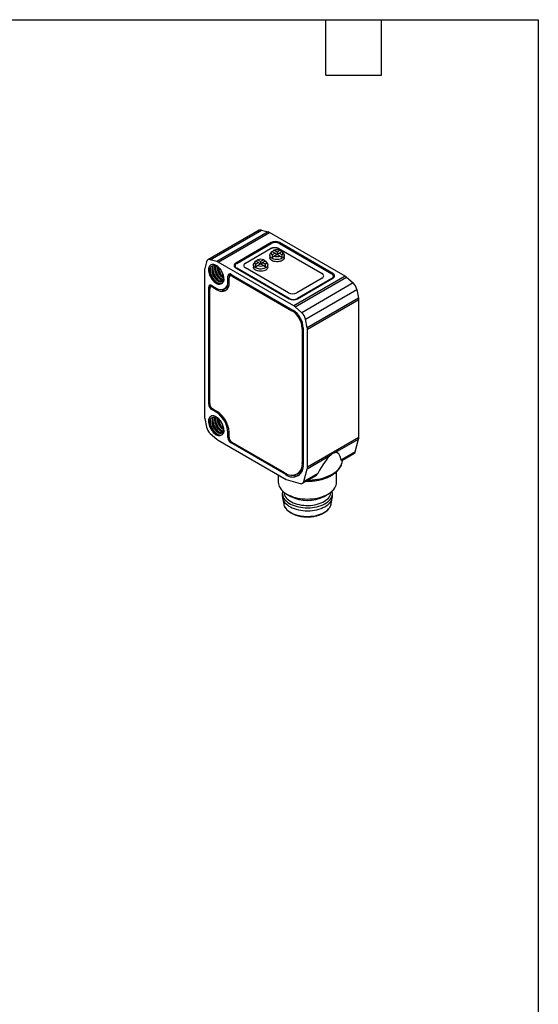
# Model space of a CAD drawing. Header units: millimetres. Extents: x 6 to 273, y 6 to 210.
# Tile 4 of 4: x 202 to 273, y 74 to 210. Entities that reach past the tile are written whole.
import ezdxf

# ---------------------------------------------------------------- set-up
doc = ezdxf.new("R2010")
doc.units = ezdxf.units.MM
doc.linetypes.add('SLD-Solid', pattern=[0])
doc.layers.add('TEXT', color=140, linetype='SLD-Solid', lineweight=25)

msp = doc.modelspace()

# ---------------------------------------------------------------- linework, layer by layer
for p, q in [((234.655, 180.591), (227.584, 176.509)), ((227.904, 176.536), (234.975, 180.618)), ((235.887, 180.369), (228.816, 176.287)), ((228.996, 176.21), (236.067, 180.292)), ((234.975, 180.618), (235.887, 180.369)), ((246.49, 174.275), (236.067, 180.292)), ((236.293, 178.896), (231.414, 176.079)), ((231.556, 176.039), (236.293, 178.774)), ((236.293, 178.896), (236.293, 178.774)), ((244.779, 174.651), (237.425, 178.896)), ((237.425, 178.896), (237.425, 178.774)), ((237.425, 178.774), (244.637, 174.61)), ((232.758, 176.079), (236.223, 178.08)), ((236.223, 178.039), (232.758, 176.039)), ((236.35, 177.615), (236.173, 177.348)), ((236.223, 178.039), (236.223, 178.08)), ((236.415, 177.691), (236.838, 177.447)), ((236.838, 177.447), (236.415, 177.203)), ((237.107, 177.602), (236.684, 177.846)), ((236.838, 177.447), (237.034, 177.25)), ((237.529, 177.846), (237.107, 177.602)), ((237.107, 177.602), (237.107, 177.292)), ((237.375, 177.447), (237.179, 177.25)), ((237.354, 178.08), (243.294, 174.651)), ((237.354, 178.039), (237.354, 178.08)), ((243.294, 174.61), (237.354, 178.039)), ((237.375, 177.447), (237.798, 177.691)), ((237.798, 177.203), (237.375, 177.447)), ((238.04, 177.348), (237.863, 177.615)), ((227.4, 176.245), (227.16, 175.331)), ((228.816, 176.287), (227.904, 176.536)), ((239.419, 170.193), (228.996, 176.21)), ((231.414, 176.079), (231.414, 175.928)), ((232.758, 176.079), (232.758, 176.039)), ((234.088, 176.308), (233.91, 176.041)), ((234.153, 176.385), (234.575, 176.141)), ((234.575, 176.141), (234.153, 175.897)), ((234.844, 176.296), (234.421, 176.54)), ((234.575, 176.141), (234.771, 175.944)), ((235.266, 176.54), (234.844, 176.296)), ((234.844, 176.296), (234.844, 175.986)), ((235.112, 176.141), (234.916, 175.944)), ((235.112, 176.141), (235.535, 176.385)), ((235.535, 175.897), (235.112, 176.141)), ((235.777, 176.041), (235.6, 176.308)), ((236.107, 177.141), (236.107, 176.835)), ((236.684, 177.048), (237.107, 177.292)), ((237.107, 177.292), (237.529, 177.048)), ((238.107, 176.835), (238.107, 177.141)), ((227.136, 175.136), (227.136, 154.935)), ((227.667, 175.14), (227.868, 175.111)), ((228.151, 175.216), (228.243, 175.269)), ((228.597, 175.473), (228.504, 175.42)), ((231.321, 175.712), (231.321, 175.508)), ((231.322, 175.49), (231.321, 175.508)), ((231.414, 175.426), (238.768, 171.181)), ((238.768, 171.222), (231.556, 175.385)), ((231.556, 175.345), (231.556, 175.385)), ((238.698, 171.997), (232.758, 175.426)), ((233.844, 175.835), (233.844, 175.528)), ((234.421, 175.742), (234.844, 175.986)), ((234.844, 175.986), (235.266, 175.742)), ((235.844, 175.528), (235.844, 175.835)), ((229.781, 173.933), (229.715, 174.084)), ((230.637, 174.446), (230.354, 174.283)), ((230.354, 173.589), (230.354, 174.283)), ((230.495, 173.671), (230.354, 173.589)), ((230.495, 173.344), (230.495, 174.038)), ((230.885, 174.466), (230.619, 174.313)), ((230.637, 174.446), (230.637, 174.323)), ((230.778, 174.528), (239.299, 169.609)), ((231.061, 174.365), (230.919, 174.283)), ((230.919, 174.283), (239.157, 169.528)), ((246.49, 174.275), (239.419, 170.193)), ((239.599, 170.062), (246.67, 174.144)), ((243.294, 173.998), (239.829, 171.997)), ((239.9, 171.181), (244.779, 173.998)), ((244.637, 173.957), (239.9, 171.222)), ((247.582, 173.34), (240.511, 169.258)), ((243.294, 174.61), (243.294, 174.651)), ((244.637, 173.916), (244.637, 173.957)), ((244.779, 174.651), (244.779, 174.499)), ((244.872, 174.079), (244.871, 174.061)), ((244.872, 174.079), (244.872, 174.283)), ((246.67, 174.144), (247.582, 173.34)), ((227.985, 172.915), (227.702, 172.752)), ((227.702, 156.666), (227.702, 172.752)), ((227.843, 156.748), (227.843, 172.507)), ((228.233, 172.935), (227.968, 172.782)), ((227.985, 172.915), (227.985, 172.792)), ((228.126, 172.997), (228.727, 172.65)), ((228.409, 172.834), (228.268, 172.752)), ((228.268, 172.752), (228.869, 172.405)), ((228.869, 172.405), (229.041, 172.504)), ((229.877, 172.536), (230.16, 172.699)), ((241.015, 168.386), (248.086, 172.468)), ((248.086, 172.468), (248.326, 171.276)), ((238.768, 171.181), (238.768, 171.222)), ((239.9, 171.181), (239.9, 171.222)), ((248.326, 171.276), (241.255, 167.194)), ((241.278, 166.972), (248.35, 171.054)), ((248.35, 152.078), (248.35, 171.054)), ((239.299, 169.609), (239.157, 169.528)), ((240.511, 169.258), (239.599, 170.062)), ((241.255, 167.194), (241.015, 168.386)), ((240.713, 167.16), (240.571, 167.078)), ((240.571, 167.078), (240.571, 148.624)), ((240.713, 167.16), (240.713, 148.379)), ((241.278, 147.996), (241.278, 166.972)), ((227.702, 156.666), (227.843, 156.748)), ((228.268, 156.013), (228.126, 155.931)), ((228.727, 155.584), (228.126, 155.931)), ((228.268, 156.013), (228.869, 155.666)), ((227.16, 154.713), (227.4, 153.521)), ((228.151, 154.394), (228.243, 154.447)), ((228.597, 154.651), (228.504, 154.598)), ((228.869, 155.666), (228.727, 155.584)), ((227.667, 154.318), (227.868, 154.289)), ((229.781, 153.111), (229.715, 153.262)), ((227.904, 152.649), (228.816, 151.845)), ((228.996, 151.714), (238.358, 146.309)), ((230.354, 152.767), (230.495, 152.849)), ((230.354, 152.073), (230.354, 152.767)), ((230.495, 152.155), (230.354, 152.073)), ((230.495, 152.155), (230.495, 152.849)), ((248.35, 152.078), (241.278, 147.996)), ((245.117, 150.028), (248.326, 151.881)), ((247.859, 150.133), (248.326, 151.881)), ((230.919, 151.42), (230.778, 151.338)), ((238.309, 146.991), (230.778, 151.338)), ((238.167, 147.236), (230.919, 151.42)), ((241.255, 147.799), (244.463, 149.651)), ((247.859, 150.133), (245.93, 149.02)), ((246.029, 148.922), (247.676, 149.872)), ((246.095, 148.922), (246.098, 148.961)), ((240.713, 148.706), (240.571, 148.624)), ((240.788, 146.051), (241.255, 147.799)), ((246.094, 148.9), (246.095, 148.922)), ((237.278, 146.932), (237.278, 145.94)), ((238.469, 147.084), (238.309, 146.991)), ((238.358, 146.309), (240.279, 145.764)), ((239.867, 147.068), (240.15, 147.231)), ((240.605, 145.79), (242.251, 146.741)), ((242.717, 147.165), (240.788, 146.051)), ((245.278, 145.94), (245.278, 147.368)), ((237.828, 144.419), (237.828, 144.01)), ((237.85, 143.786), (238.022, 142.914)), ((238.45, 144.308), (238.98, 144.001)), ((243.577, 144.001), (244.107, 144.308)), ((244.535, 142.914), (244.706, 143.786)), ((244.728, 144.01), (244.728, 144.419)), ((238.022, 142.914), (238.025, 142.898)), ((244.53, 142.888), (244.535, 142.914))]:
    msp.add_line(p, q)
at = {"flags": 128}
for points in [[(235.777, 176.041), (235.81, 175.984), (235.84, 175.885), (235.84, 175.784), (235.81, 175.685), (235.75, 175.591), (235.663, 175.503), (235.551, 175.426), (235.417, 175.362), (235.266, 175.311), (235.103, 175.277), (234.931, 175.259), (234.757, 175.259), (234.585, 175.277), (234.421, 175.311), (234.27, 175.362), (234.137, 175.426), (234.025, 175.503), (233.937, 175.591), (233.878, 175.685), (233.848, 175.784), (233.848, 175.885), (233.878, 175.984), (233.91, 176.041)], [(238.107, 176.835), (238.103, 176.784), (238.072, 176.685), (238.013, 176.591), (237.926, 176.503), (237.814, 176.426), (237.68, 176.362), (237.529, 176.311), (237.365, 176.277), (237.194, 176.26), (237.019, 176.26), (236.848, 176.277), (236.684, 176.311), (236.533, 176.362), (236.399, 176.426), (236.287, 176.503), (236.2, 176.591), (236.141, 176.685), (236.11, 176.784), (236.107, 176.835)], [(238.04, 177.348), (238.072, 177.29), (238.103, 177.191), (238.103, 177.09), (238.072, 176.991), (238.013, 176.897), (237.926, 176.81), (237.814, 176.733), (237.68, 176.668), (237.529, 176.618), (237.365, 176.583), (237.194, 176.566), (237.019, 176.566), (236.848, 176.583), (236.684, 176.618), (236.533, 176.668), (236.399, 176.733), (236.287, 176.81), (236.2, 176.897), (236.141, 176.991), (236.11, 177.09), (236.11, 177.191), (236.141, 177.29), (236.173, 177.348)], [(235.844, 175.528), (235.84, 175.478), (235.81, 175.379), (235.75, 175.284), (235.663, 175.197), (235.551, 175.12), (235.417, 175.055), (235.266, 175.005), (235.103, 174.971), (234.931, 174.953), (234.757, 174.953), (234.585, 174.971), (234.421, 175.005), (234.27, 175.055), (234.137, 175.12), (234.025, 175.197), (233.937, 175.284), (233.878, 175.379), (233.848, 175.478), (233.844, 175.528)], [(230.655, 174.578), (230.645, 174.537), (230.637, 174.446)], [(228.003, 173.047), (227.993, 173.006), (227.985, 172.915)], [(241.374, 146.235), (241.536, 146.238), (241.926, 146.259), (242.312, 146.299), (242.691, 146.356), (243.06, 146.431), (243.418, 146.523), (243.762, 146.632), (244.089, 146.756), (244.398, 146.896), (244.686, 147.049), (244.952, 147.215), (245.193, 147.394), (245.409, 147.583), (245.597, 147.781), (245.756, 147.988), (245.886, 148.201), (245.986, 148.42), (246.054, 148.643), (246.091, 148.868), (246.094, 148.9)], [(237.278, 145.94), (237.294, 145.739), (237.339, 145.539), (237.415, 145.343), (237.52, 145.15), (237.653, 144.964), (237.814, 144.786), (238.002, 144.616), (238.214, 144.456), (238.45, 144.307), (238.707, 144.171), (238.984, 144.049), (239.278, 143.94), (239.588, 143.847), (239.91, 143.77), (240.243, 143.71), (240.584, 143.666), (240.93, 143.64), (241.278, 143.631), (241.627, 143.64), (241.973, 143.666), (242.314, 143.71), (242.647, 143.77), (242.969, 143.847), (243.278, 143.94), (243.573, 144.049), (243.85, 144.171), (244.107, 144.307), (244.343, 144.456), (244.555, 144.616), (244.743, 144.786), (244.904, 144.964), (245.037, 145.15), (245.142, 145.343), (245.218, 145.539), (245.263, 145.739), (245.278, 145.94)], [(237.828, 144.01), (237.84, 143.847), (237.882, 143.662), (237.953, 143.48), (238.054, 143.302), (238.183, 143.131), (238.339, 142.968), (238.521, 142.813), (238.727, 142.67), (238.956, 142.537), (239.205, 142.418), (239.472, 142.313), (239.756, 142.223), (240.052, 142.149), (240.36, 142.091), (240.675, 142.049), (240.996, 142.025), (241.319, 142.019), (241.642, 142.03), (241.961, 142.058), (242.275, 142.104), (242.58, 142.166), (242.873, 142.244), (243.153, 142.338), (243.416, 142.447), (243.66, 142.569), (243.883, 142.704), (244.084, 142.851), (244.259, 143.008), (244.409, 143.173), (244.531, 143.346), (244.624, 143.525), (244.688, 143.708), (244.723, 143.894), (244.728, 144.01)], [(237.871, 144.731), (237.848, 144.628), (237.829, 144.442), (237.84, 144.255), (237.882, 144.07), (237.953, 143.888), (238.054, 143.711), (238.183, 143.539), (238.339, 143.376), (238.521, 143.222), (238.727, 143.078), (238.956, 142.946), (239.205, 142.827), (239.472, 142.722), (239.756, 142.631), (240.052, 142.557), (240.36, 142.499), (240.675, 142.458), (240.996, 142.434), (241.319, 142.427), (241.642, 142.438), (241.961, 142.466), (242.275, 142.512), (242.58, 142.574), (242.873, 142.653), (243.153, 142.747), (243.416, 142.855), (243.66, 142.978), (243.883, 143.113), (244.084, 143.259), (244.259, 143.416), (244.409, 143.582), (244.531, 143.754), (244.624, 143.933), (244.688, 144.116), (244.723, 144.302), (244.726, 144.489), (244.7, 144.675), (244.686, 144.731)], [(238.029, 144.594), (238.034, 144.509), (238.068, 144.329), (238.133, 144.152), (238.226, 143.979), (238.348, 143.812), (238.497, 143.652), (238.672, 143.502), (238.872, 143.362), (239.094, 143.233), (239.337, 143.118), (239.597, 143.017), (239.873, 142.931), (240.163, 142.86), (240.463, 142.807), (240.77, 142.77), (241.082, 142.75), (241.396, 142.748), (241.709, 142.763), (242.018, 142.796), (242.32, 142.845), (242.612, 142.912), (242.892, 142.994), (243.157, 143.092), (243.404, 143.203), (243.631, 143.328), (243.837, 143.466), (244.018, 143.614), (244.174, 143.771), (244.303, 143.936), (244.404, 144.108), (244.475, 144.284), (244.517, 144.464), (244.528, 144.594)], [(238.025, 142.898), (238.041, 142.831), (238.106, 142.652), (238.2, 142.478), (238.323, 142.309), (238.474, 142.148), (238.65, 141.997), (238.852, 141.855), (239.076, 141.726), (239.32, 141.61), (239.583, 141.508), (239.862, 141.421), (240.153, 141.35), (240.456, 141.296), (240.766, 141.258), (241.081, 141.239), (241.397, 141.236), (241.713, 141.252), (242.024, 141.285), (242.329, 141.335), (242.624, 141.402), (242.906, 141.485), (243.173, 141.583), (243.422, 141.696), (243.651, 141.822), (243.858, 141.96), (244.042, 142.109), (244.199, 142.268), (244.329, 142.435), (244.43, 142.608), (244.502, 142.786), (244.53, 142.888)]]:
    msp.add_lwpolyline(points, dxfattribs=at)
for centre, radius, start, end in [((234.848, 180.225), 0.413, 72.07744, 117.77652), ((235.678, 179.631), 0.768, 59.50922, 74.18143), ((236.859, 177.804), 1.23, 62.60967, 117.39033), ((236.859, 177.682), 1.23, 62.60967, 117.39033), ((236.788, 176.988), 1.23, 62.60967, 117.39033), ((236.788, 176.947), 1.23, 62.60967, 117.39033), ((236.613, 177.447), 0.314, 128.99325, 231.00675), ((237.107, 176.592), 1.323, 71.38577, 108.61423), ((237.6, 177.447), 0.314, 308.99325, 51.00675), ((227.777, 176.174), 0.384, 70.73921, 169.27154), ((228.607, 175.549), 0.768, 59.50922, 74.18143), ((231.538, 175.753), 0.349, 110.78342, 249.21658), ((231.68, 175.712), 0.349, 110.78342, 249.21658), ((232.929, 175.666), 0.411, 114.70302, 170.6238), ((232.882, 175.753), 0.349, 110.78342, 249.21658), ((234.35, 176.141), 0.314, 128.99325, 231.00675), ((234.844, 175.286), 1.323, 71.38577, 108.61423), ((235.337, 176.141), 0.314, 308.99325, 51.00675), ((237.107, 178.302), 1.323, 251.38577, 288.61423), ((227.904, 175.143), 0.768, 165.82376, 180.49332), ((231.601, 175.43), 0.441, 128.04818, 152.88861), ((234.844, 176.996), 1.323, 251.38577, 288.61423), ((229.359, 173.434), 1.007, 231.1474, 8.86335), ((229.5, 173.189), 1.007, 231.14713, 8.86362), ((230.612, 174.325), 0.262, 50.79671, 189.21404), ((230.754, 174.08), 0.262, 50.79671, 189.21404), ((243.17, 174.324), 0.349, 290.78342, 69.21658), ((243.122, 174.237), 0.411, 9.3762, 65.29698), ((244.513, 174.283), 0.349, 290.78342, 69.21658), ((244.655, 174.324), 0.349, 290.78342, 69.21658), ((244.592, 174.001), 0.441, 27.11139, 51.95182), ((245.921, 173.304), 1.126, 48.30619, 59.66618), ((246.482, 172.123), 1.641, 12.12765, 47.87235), ((227.961, 172.794), 0.262, 50.79671, 189.21404), ((228.102, 172.549), 0.262, 50.79671, 189.21404), ((229.859, 173.427), 1.079, 247.67692, 285.72977), ((229.728, 173.426), 0.845, 300.72736, 331.04451), ((239.263, 173.089), 1.23, 242.60967, 297.39033), ((239.334, 172.314), 1.23, 242.60967, 297.39033), ((239.334, 172.273), 1.23, 242.60967, 297.39033), ((247.224, 171.047), 1.126, 0.33639, 11.69479), ((237.501, 166.938), 3.074, 2.60548, 57.39452), ((237.642, 167.02), 3.074, 2.60548, 57.39452), ((238.85, 169.222), 1.126, 48.30619, 59.66618), ((239.411, 168.041), 1.641, 12.12765, 47.87235), ((240.153, 166.965), 1.126, 0.33639, 11.69479), ((228.623, 156.708), 0.922, 182.60548, 237.39452), ((228.765, 156.79), 0.922, 182.60548, 237.39452), ((228.262, 154.942), 1.126, 180.33639, 191.69479), ((226.833, 152.612), 3.525, 2.52009, 57.47991), ((226.974, 152.694), 3.525, 2.52015, 57.47985), ((229.004, 153.866), 1.641, 192.12765, 227.87235), ((229.564, 152.685), 1.126, 228.30619, 239.66618), ((231.275, 152.115), 0.922, 182.60548, 237.39452), ((231.416, 152.197), 0.922, 182.60548, 237.39452), ((247.584, 152.071), 0.766, 345.61598, 0.50753), ((247.456, 150.221), 0.412, 302.15798, 347.69421), ((239.106, 148.387), 1.485, 230.79671, 9.21404), ((239.247, 148.142), 1.485, 230.79671, 9.21404), ((239.51, 148.31), 1.255, 300.65055, 335.31327), ((240.513, 147.989), 0.766, 345.61598, 0.50753), ((239.637, 148.325), 1.499, 250.48785, 289.79245), ((240.411, 146.125), 0.384, 249.92395, 348.88938), ((241.278, 148.414), 4.976, 242.48824, 297.51176)]:
    msp.add_arc(centre, radius, start, end)
for centre, major_axis, ratio, start_param, end_param in [((234.411, 170.216), (3.015, 7.934), 0.1954734, 0.3611353, 0.4378556), ((239.802, 170.216), (-3.015, 7.934), 0.1954734, 5.8453298, 5.92205), ((232.148, 168.909), (3.015, 7.934), 0.1954734, 0.3611353, 0.4365536), ((237.539, 168.909), (-3.015, 7.934), 0.1954734, 5.8453298, 5.92205), ((239.802, 170.216), (-3.015, 7.934), 0.1954734, 0.4243435, 0.5265382), ((234.411, 173.328), (3.347, 4.436), 0.1228178, 0.6748009, 0.7769956), ((239.802, 173.328), (-3.347, 4.436), 0.1228178, 5.5061897, 5.6083845), ((234.411, 170.216), (3.015, 7.934), 0.1954734, 5.7566471, 5.8588418), ((237.539, 168.909), (-3.015, 7.934), 0.1954734, 0.4243435, 0.5265382), ((232.148, 172.021), (3.347, 4.436), 0.1228178, 0.6748009, 0.7769956), ((237.539, 172.021), (-3.347, 4.436), 0.1228178, 5.5061897, 5.6083845), ((232.148, 168.909), (3.015, 7.934), 0.1954734, 5.7566471, 5.8588418), ((241.817, 138.709), (3.545, 11.306), 0.1985298, 0.3239982, 0.7902437), ((241.817, 138.709), (3.545, 11.306), 0.1985298, 5.9182872, 6.3845326)]:
    msp.add_ellipse(centre, major_axis=major_axis, ratio=ratio, start_param=start_param, end_param=end_param)
for points, knots in [([(229.784, 173.924), (229.784, 174.083), (229.757, 174.257), (229.652, 174.612), (229.574, 174.792), (229.379, 175.13), (229.262, 175.288), (229.007, 175.557), (228.869, 175.669), (228.592, 175.829), (228.453, 175.878), (228.197, 175.904), (228.079, 175.881), (227.882, 175.769), (227.803, 175.679), (227.695, 175.445), (227.667, 175.301), (227.667, 175.14)], [0, 0, 0, 0, 0.125, 0.125, 0.25, 0.25, 0.375, 0.375, 0.5, 0.5, 0.625, 0.625, 0.75, 0.75, 0.875, 0.875, 1, 1, 1, 1]), ([(227.667, 175.14), (227.667, 174.924), (227.719, 174.679), (227.909, 174.199), (228.047, 173.963), (228.373, 173.565), (228.561, 173.404), (228.934, 173.197), (229.119, 173.153), (229.278, 173.173)], [0, 0, 0, 0, 0.25, 0.25, 0.5, 0.5, 0.75, 0.75, 1, 1, 1, 1]), ([(229.279, 173.204), (229.124, 173.198), (228.947, 173.257), (228.6, 173.481), (228.431, 173.647), (228.147, 174.036), (228.032, 174.26), (227.886, 174.704), (227.855, 174.923), (227.868, 175.111)], [0, 0, 0, 0, 0.25, 0.25, 0.5, 0.5, 0.75, 0.75, 1, 1, 1, 1]), ([(227.868, 175.111), (227.882, 175.301), (227.94, 175.459), (228.129, 175.673), (228.259, 175.729), (228.405, 175.729)], [0, 0, 0, 0, 0.5, 0.5, 1, 1, 1, 1]), ([(227.928, 175.382), (227.921, 175.333), (227.902, 175.21), (227.917, 174.983), (227.966, 174.719), (228.054, 174.45), (228.174, 174.188), (228.321, 173.943), (228.491, 173.724), (228.675, 173.539), (228.83, 173.422), (228.948, 173.353), (229.027, 173.315), (229.145, 173.271), (229.289, 173.243), (229.438, 173.259), (229.54, 173.302), (229.603, 173.345), (229.629, 173.373), (229.637, 173.382)], [0, 0, 0, 0, 0.0484362, 0.1231328, 0.1978245, 0.2725195, 0.3472129, 0.4219063, 0.4966013, 0.571293, 0.6459895, 0.6785178, 0.7096681, 0.7394398, 0.8203215, 0.8888214, 0.9449215, 0.9823087, 1, 1, 1, 1]), ([(228.151, 175.216), (228.15, 175.183), (228.148, 175.117), (228.154, 175.016), (228.167, 174.914), (228.186, 174.814), (228.21, 174.715), (228.239, 174.619), (228.272, 174.526), (228.309, 174.437), (228.348, 174.351), (228.39, 174.27), (228.434, 174.194), (228.479, 174.122), (228.524, 174.055), (228.57, 173.993), (228.616, 173.936), (228.661, 173.884), (228.705, 173.836), (228.749, 173.792), (228.791, 173.753), (228.833, 173.718), (228.872, 173.686), (228.91, 173.658), (229.019, 173.584), (229.204, 173.498), (229.476, 173.487), (229.661, 173.633), (229.729, 173.843), (229.746, 173.98), (229.745, 174.055), (229.744, 174.089)], [0, 0, 0, 0, 0.0296876, 0.0586604, 0.0869145, 0.1144465, 0.1412577, 0.1673526, 0.192731, 0.2173897, 0.2413267, 0.2645426, 0.2870406, 0.3088216, 0.329884, 0.350226, 0.3698466, 0.3887462, 0.4069269, 0.4243894, 0.4411334, 0.4571581, 0.4724626, 0.4870464, 0.5009094, 0.5982791, 0.7004812, 0.8493971, 0.924404, 0.9649137, 1, 1, 1, 1]), ([(228.332, 175.714), (228.299, 175.672), (228.234, 175.587), (228.172, 175.416), (228.158, 175.283), (228.151, 175.216)], [0, 0, 0, 0, 0.33092768, 0.66546384, 1, 1, 1, 1]), ([(229.56, 173.575), (229.531, 173.566), (229.466, 173.546), (229.351, 173.553), (229.222, 173.587), (229.088, 173.652), (228.953, 173.744), (228.82, 173.862), (228.693, 174.003), (228.576, 174.163), (228.472, 174.337), (228.385, 174.523), (228.316, 174.713), (228.268, 174.905), (228.241, 175.093), (228.242, 175.21), (228.243, 175.269)], [0, 0, 0, 0, 0.0614267, 0.1336246, 0.2058226, 0.2780205, 0.3502185, 0.4224164, 0.4946144, 0.5668123, 0.6390103, 0.7112082, 0.7834062, 0.8556041, 0.9278021, 1, 1, 1, 1]), ([(228.243, 175.269), (228.25, 175.336), (228.265, 175.469), (228.319, 175.624), (228.374, 175.698), (228.397, 175.728)], [0, 0, 0, 0, 0.3712421, 0.7424842, 1, 1, 1, 1]), ([(228.271, 175.462), (228.269, 175.369), (228.264, 175.166), (228.344, 174.825), (228.478, 174.484), (228.651, 174.179), (228.846, 173.923), (229.048, 173.728), (229.191, 173.616), (229.262, 173.582), (229.267, 173.58)], [0, 0, 0, 0, 0.1374932, 0.2980751, 0.4512058, 0.5969201, 0.7351881, 0.8660103, 0.9893882, 1, 1, 1, 1]), ([(228.405, 175.729), (228.429, 175.73), (228.475, 175.731), (228.548, 175.721), (228.62, 175.704), (228.693, 175.679), (228.763, 175.648), (228.921, 175.564), (229.134, 175.395), (229.336, 175.148), (229.459, 174.955), (229.546, 174.794), (229.62, 174.622), (229.678, 174.443), (229.719, 174.26), (229.726, 174.145), (229.73, 174.086)], [0, 0, 0, 0, 0.0435236, 0.0859015, 0.1271336, 0.1672198, 0.20616, 0.2439543, 0.4253037, 0.5505687, 0.6193154, 0.6893784, 0.7624781, 0.8386149, 0.9177889, 1, 1, 1, 1]), ([(228.567, 175.709), (228.554, 175.679), (228.519, 175.594), (228.51, 175.488), (228.504, 175.42)], [0, 0, 0, 0, 0.35717078, 1, 1, 1, 1]), ([(228.504, 175.42), (228.504, 175.349), (228.503, 175.207), (228.545, 174.978), (228.615, 174.747), (228.715, 174.521), (228.839, 174.309), (228.982, 174.119), (229.137, 173.958), (229.3, 173.831), (229.462, 173.746), (229.588, 173.704), (229.652, 173.707), (229.67, 173.707)], [0, 0, 0, 0, 0.0963458, 0.1926916, 0.2890375, 0.3853833, 0.4817291, 0.5780749, 0.6744208, 0.7707666, 0.8671124, 0.9634582, 1, 1, 1, 1]), ([(229.7, 173.763), (229.651, 173.774), (229.552, 173.797), (229.392, 173.885), (229.23, 174.011), (229.074, 174.172), (228.931, 174.362), (228.807, 174.574), (228.708, 174.8), (228.637, 175.031), (228.596, 175.261), (228.596, 175.402), (228.597, 175.473)], [0, 0, 0, 0, 0.09493418, 0.19549704, 0.29605991, 0.39662278, 0.49718565, 0.59774852, 0.69831139, 0.79887426, 0.89943713, 1, 1, 1, 1]), ([(228.597, 175.473), (228.601, 175.542), (228.607, 175.622), (228.631, 175.687), (228.635, 175.696)], [0, 0, 0, 0, 0.8622062, 1, 1, 1, 1]), ([(228.627, 175.675), (228.623, 175.594), (228.615, 175.455), (228.651, 175.237), (228.701, 175.039), (228.772, 174.836), (228.864, 174.634), (228.975, 174.437), (229.104, 174.251), (229.247, 174.08), (229.403, 173.933), (229.53, 173.833), (229.603, 173.795), (229.622, 173.785)], [0, 0, 0, 0, 0.1198815, 0.2062889, 0.2945427, 0.3846669, 0.4766339, 0.5704561, 0.666143, 0.7636663, 0.8630592, 0.9642982, 1, 1, 1, 1]), ([(228.858, 175.624), (228.858, 175.553), (228.857, 175.411), (228.898, 175.182), (228.969, 174.951), (229.069, 174.725), (229.192, 174.513), (229.335, 174.322), (229.491, 174.163), (229.628, 174.052), (229.709, 174.011), (229.737, 173.997)], [0, 0, 0, 0, 0.1173844, 0.2347688, 0.3521532, 0.4695376, 0.5869221, 0.7043065, 0.8216909, 0.9390753, 1, 1, 1, 1]), ([(229.711, 174.122), (229.669, 174.153), (229.572, 174.224), (229.427, 174.377), (229.285, 174.566), (229.161, 174.778), (229.061, 175.004), (228.992, 175.235), (228.956, 175.41), (228.955, 175.501), (228.955, 175.521)], [0, 0, 0, 0, 0.1112264, 0.2528674, 0.3945084, 0.5361494, 0.6777903, 0.8194313, 0.9610723, 1, 1, 1, 1]), ([(229.001, 175.487), (229.009, 175.44), (229.03, 175.329), (229.085, 175.149), (229.164, 174.95), (229.262, 174.753), (229.379, 174.564), (229.511, 174.388), (229.622, 174.262), (229.688, 174.205), (229.704, 174.191)], [0, 0, 0, 0, 0.0972679, 0.2330333, 0.371587, 0.512953, 0.6570864, 0.8040244, 0.9537592, 1, 1, 1, 1]), ([(229.806, 173.934), (229.805, 173.919), (229.805, 173.891), (229.799, 173.834), (229.786, 173.743), (229.76, 173.635), (229.717, 173.512), (229.655, 173.4), (229.567, 173.307), (229.472, 173.246), (229.376, 173.213), (229.31, 173.206), (229.279, 173.204)], [0, 0, 0, 0, 0.0326899, 0.0638605, 0.1272338, 0.2529295, 0.3507965, 0.5033757, 0.6488318, 0.7800126, 0.8970389, 1, 1, 1, 1]), ([(229.784, 153.102), (229.784, 153.261), (229.757, 153.435), (229.652, 153.79), (229.574, 153.97), (229.379, 154.308), (229.262, 154.466), (229.007, 154.735), (228.869, 154.847), (228.592, 155.007), (228.453, 155.056), (228.197, 155.082), (228.079, 155.059), (227.882, 154.947), (227.803, 154.857), (227.695, 154.623), (227.667, 154.479), (227.667, 154.318)], [0, 0, 0, 0, 0.125, 0.125, 0.25, 0.25, 0.375, 0.375, 0.5, 0.5, 0.625, 0.625, 0.75, 0.75, 0.875, 0.875, 1, 1, 1, 1]), ([(227.868, 154.289), (227.882, 154.479), (227.94, 154.637), (228.129, 154.851), (228.259, 154.907), (228.405, 154.907)], [0, 0, 0, 0, 0.5, 0.5, 1, 1, 1, 1]), ([(227.928, 154.56), (227.921, 154.512), (227.902, 154.388), (227.917, 154.162), (227.966, 153.897), (228.054, 153.628), (228.174, 153.366), (228.321, 153.122), (228.491, 152.902), (228.675, 152.718), (228.83, 152.6), (228.948, 152.532), (229.027, 152.494), (229.145, 152.449), (229.289, 152.421), (229.438, 152.437), (229.54, 152.48), (229.603, 152.523), (229.629, 152.551), (229.637, 152.56)], [0, 0, 0, 0, 0.04843623, 0.12313278, 0.19782448, 0.2725195, 0.34721288, 0.42190626, 0.49660129, 0.57129298, 0.64598953, 0.67851784, 0.70966812, 0.73943976, 0.82032146, 0.88882144, 0.94492146, 0.9823087, 1, 1, 1, 1]), ([(228.151, 154.394), (228.15, 154.361), (228.148, 154.295), (228.154, 154.194), (228.167, 154.093), (228.186, 153.992), (228.21, 153.894), (228.239, 153.797), (228.272, 153.704), (228.309, 153.615), (228.348, 153.53), (228.39, 153.449), (228.434, 153.372), (228.479, 153.301), (228.524, 153.234), (228.57, 153.172), (228.616, 153.114), (228.661, 153.062), (228.705, 153.014), (228.749, 152.97), (228.791, 152.931), (228.833, 152.896), (228.872, 152.864), (228.91, 152.837), (229.019, 152.762), (229.204, 152.676), (229.476, 152.665), (229.661, 152.812), (229.729, 153.021), (229.746, 153.159), (229.745, 153.233), (229.744, 153.267)], [0, 0, 0, 0, 0.0296876, 0.0586604, 0.0869145, 0.1144465, 0.1412577, 0.1673526, 0.192731, 0.2173897, 0.2413267, 0.2645426, 0.2870406, 0.3088216, 0.329884, 0.350226, 0.3698466, 0.3887462, 0.4069269, 0.4243894, 0.4411334, 0.4571581, 0.4724626, 0.4870464, 0.5009094, 0.5982791, 0.7004812, 0.8493971, 0.924404, 0.9649137, 1, 1, 1, 1]), ([(228.332, 154.893), (228.299, 154.85), (228.234, 154.765), (228.172, 154.595), (228.158, 154.461), (228.151, 154.394)], [0, 0, 0, 0, 0.3309277, 0.6654638, 1, 1, 1, 1]), ([(229.56, 152.753), (229.531, 152.744), (229.466, 152.725), (229.351, 152.731), (229.222, 152.765), (229.088, 152.83), (228.953, 152.922), (228.82, 153.04), (228.693, 153.181), (228.576, 153.341), (228.472, 153.516), (228.385, 153.701), (228.316, 153.892), (228.268, 154.083), (228.241, 154.272), (228.242, 154.389), (228.243, 154.447)], [0, 0, 0, 0, 0.0614267, 0.1336246, 0.2058226, 0.2780205, 0.3502185, 0.4224164, 0.4946144, 0.5668123, 0.6390103, 0.7112082, 0.7834062, 0.8556041, 0.9278021, 1, 1, 1, 1]), ([(228.243, 154.447), (228.25, 154.514), (228.265, 154.647), (228.319, 154.802), (228.374, 154.876), (228.397, 154.906)], [0, 0, 0, 0, 0.3712421, 0.7424842, 1, 1, 1, 1]), ([(228.271, 154.64), (228.269, 154.547), (228.264, 154.344), (228.344, 154.003), (228.478, 153.662), (228.651, 153.357), (228.846, 153.101), (229.048, 152.906), (229.191, 152.794), (229.262, 152.761), (229.267, 152.758)], [0, 0, 0, 0, 0.1374932, 0.2980751, 0.4512058, 0.5969201, 0.7351881, 0.8660103, 0.9893882, 1, 1, 1, 1]), ([(228.405, 154.908), (228.429, 154.908), (228.475, 154.909), (228.548, 154.899), (228.62, 154.882), (228.693, 154.858), (228.763, 154.826), (228.921, 154.743), (229.134, 154.573), (229.336, 154.326), (229.459, 154.134), (229.546, 153.972), (229.62, 153.8), (229.678, 153.621), (229.719, 153.438), (229.726, 153.323), (229.73, 153.264)], [0, 0, 0, 0, 0.0435236, 0.0859015, 0.1271336, 0.1672198, 0.20616, 0.2439543, 0.4253037, 0.5505687, 0.6193154, 0.6893784, 0.7624781, 0.8386149, 0.9177889, 1, 1, 1, 1]), ([(228.567, 154.887), (228.554, 154.857), (228.519, 154.772), (228.51, 154.666), (228.504, 154.598)], [0, 0, 0, 0, 0.35717078, 1, 1, 1, 1]), ([(228.504, 154.598), (228.504, 154.527), (228.503, 154.386), (228.545, 154.156), (228.615, 153.925), (228.715, 153.699), (228.839, 153.487), (228.982, 153.297), (229.137, 153.136), (229.3, 153.009), (229.462, 152.924), (229.588, 152.883), (229.652, 152.885), (229.67, 152.886)], [0, 0, 0, 0, 0.0963458, 0.1926916, 0.2890375, 0.3853833, 0.4817291, 0.5780749, 0.6744208, 0.7707666, 0.8671124, 0.9634582, 1, 1, 1, 1]), ([(229.7, 152.941), (229.651, 152.953), (229.552, 152.975), (229.392, 153.063), (229.23, 153.189), (229.074, 153.35), (228.931, 153.54), (228.807, 153.752), (228.708, 153.978), (228.637, 154.209), (228.596, 154.439), (228.596, 154.58), (228.597, 154.651)], [0, 0, 0, 0, 0.0949342, 0.195497, 0.2960599, 0.3966228, 0.4971857, 0.5977485, 0.6983114, 0.7988743, 0.8994371, 1, 1, 1, 1]), ([(228.597, 154.651), (228.601, 154.72), (228.607, 154.8), (228.631, 154.865), (228.635, 154.874)], [0, 0, 0, 0, 0.8622062, 1, 1, 1, 1]), ([(228.627, 154.853), (228.623, 154.773), (228.615, 154.634), (228.651, 154.415), (228.701, 154.217), (228.772, 154.014), (228.864, 153.812), (228.975, 153.615), (229.104, 153.429), (229.247, 153.258), (229.403, 153.112), (229.53, 153.011), (229.603, 152.973), (229.622, 152.964)], [0, 0, 0, 0, 0.1198815, 0.2062889, 0.2945427, 0.3846669, 0.4766339, 0.5704561, 0.666143, 0.7636663, 0.8630592, 0.9642982, 1, 1, 1, 1]), ([(228.858, 154.802), (228.858, 154.731), (228.857, 154.59), (228.898, 154.36), (228.969, 154.129), (229.069, 153.903), (229.192, 153.691), (229.335, 153.501), (229.491, 153.341), (229.628, 153.23), (229.709, 153.189), (229.737, 153.175)], [0, 0, 0, 0, 0.1173844, 0.2347688, 0.3521532, 0.4695376, 0.5869221, 0.7043065, 0.8216909, 0.9390753, 1, 1, 1, 1]), ([(229.711, 153.3), (229.669, 153.331), (229.572, 153.402), (229.427, 153.555), (229.285, 153.744), (229.161, 153.956), (229.061, 154.182), (228.992, 154.413), (228.956, 154.589), (228.955, 154.68), (228.955, 154.699)], [0, 0, 0, 0, 0.1112264, 0.2528674, 0.3945084, 0.5361494, 0.6777903, 0.8194313, 0.9610723, 1, 1, 1, 1]), ([(229.001, 154.665), (229.009, 154.618), (229.03, 154.507), (229.085, 154.327), (229.164, 154.128), (229.262, 153.932), (229.379, 153.742), (229.511, 153.567), (229.622, 153.44), (229.688, 153.383), (229.704, 153.369)], [0, 0, 0, 0, 0.0972679, 0.2330333, 0.371587, 0.512953, 0.6570864, 0.8040244, 0.9537592, 1, 1, 1, 1]), ([(227.667, 154.318), (227.667, 154.102), (227.719, 153.858), (227.909, 153.377), (228.047, 153.142), (228.373, 152.744), (228.561, 152.582), (228.934, 152.375), (229.119, 152.331), (229.278, 152.351)], [0, 0, 0, 0, 0.25, 0.25, 0.5, 0.5, 0.75, 0.75, 1, 1, 1, 1]), ([(229.279, 152.382), (229.124, 152.376), (228.947, 152.435), (228.6, 152.659), (228.431, 152.825), (228.147, 153.215), (228.032, 153.438), (227.886, 153.882), (227.855, 154.101), (227.868, 154.289)], [0, 0, 0, 0, 0.25, 0.25, 0.5, 0.5, 0.75, 0.75, 1, 1, 1, 1]), ([(229.806, 153.112), (229.805, 153.098), (229.805, 153.069), (229.799, 153.012), (229.786, 152.921), (229.76, 152.813), (229.717, 152.69), (229.655, 152.579), (229.567, 152.485), (229.472, 152.425), (229.376, 152.391), (229.31, 152.385), (229.279, 152.382)], [0, 0, 0, 0, 0.0326899, 0.0638605, 0.1272338, 0.2529295, 0.3507965, 0.5033757, 0.6488318, 0.7800126, 0.8970389, 1, 1, 1, 1]), ([(244.463, 149.651), (244.522, 149.704), (244.581, 149.759), (244.667, 149.84), (244.695, 149.867), (244.753, 149.918), (244.781, 149.943), (244.84, 149.977), (244.867, 149.985), (244.921, 149.997), (244.946, 150.001), (245.021, 150.013), (245.07, 150.02), (245.117, 150.028)], [0, 0, 0, 0, 0.25, 0.25, 0.375, 0.375, 0.5, 0.5, 0.625, 0.625, 0.75, 0.75, 1, 1, 1, 1]), ([(246.026, 148.926), (246.009, 148.919), (245.983, 148.909), (245.948, 148.95), (245.936, 148.996), (245.93, 149.02)], [0, 0, 0, 0, 0.5017529, 0.7467788, 1, 1, 1, 1]), ([(241.278, 146.08), (241.401, 146.082), (241.574, 146.084), (241.829, 146.098), (242.045, 146.116), (242.3, 146.144), (242.565, 146.183), (242.838, 146.234), (243.113, 146.296), (243.388, 146.37), (243.659, 146.455), (243.924, 146.553), (244.18, 146.661), (244.427, 146.781), (244.662, 146.912), (244.883, 147.054), (245.091, 147.205), (245.282, 147.367), (245.456, 147.538), (245.612, 147.718), (245.749, 147.906), (245.865, 148.102), (245.959, 148.305), (246.03, 148.514), (246.076, 148.712), (246.087, 148.841), (246.091, 148.897)], [0, 0, 0, 0, 0.0510584, 0.0717579, 0.1060729, 0.1416253, 0.1796823, 0.2193029, 0.2601108, 0.3018089, 0.3441904, 0.3871065, 0.430449, 0.4741379, 0.5181133, 0.5623284, 0.6067399, 0.6512995, 0.6959666, 0.740701, 0.7854681, 0.830251, 0.875067, 0.9199849, 0.9651385, 1, 1, 1, 1]), ([(242.249, 146.745), (242.342, 146.802), (242.481, 146.887), (242.634, 147.037), (242.689, 147.122), (242.717, 147.165)], [0, 0, 0, 0, 0.5017529, 0.7467788, 1, 1, 1, 1]), ([(241.11, 146.082), (241.116, 146.082), (241.172, 146.08), (241.228, 146.08), (241.278, 146.08)], [0, 0, 0, 0, 0.0925324, 1, 1, 1, 1]), ([(238.028, 142.892), (238.047, 142.82), (238.083, 142.679), (238.179, 142.491), (238.282, 142.335), (238.378, 142.218), (238.459, 142.132), (238.527, 142.066), (238.592, 142.009), (238.699, 141.92), (238.854, 141.808), (239.06, 141.686), (239.263, 141.584), (239.476, 141.493), (239.721, 141.405), (240.02, 141.32), (240.379, 141.244), (240.782, 141.192), (241.202, 141.17), (241.608, 141.18), (241.988, 141.217), (242.388, 141.284), (242.798, 141.388), (243.205, 141.538), (243.549, 141.71), (243.771, 141.855), (243.91, 141.962), (244.009, 142.046), (244.123, 142.156), (244.248, 142.298), (244.365, 142.468), (244.47, 142.667), (244.508, 142.812), (244.527, 142.886)], [0, 0, 0, 0, 0.0373395, 0.0721177, 0.1007532, 0.1232748, 0.1397145, 0.1518485, 0.1639481, 0.1762058, 0.2096391, 0.2412626, 0.2689726, 0.2947959, 0.3252542, 0.3608441, 0.4015611, 0.4472865, 0.4931644, 0.5366478, 0.5777481, 0.6164748, 0.6701503, 0.7208534, 0.7698529, 0.8134595, 0.8257375, 0.841519, 0.8672178, 0.8930685, 0.9245879, 0.9617997, 1, 1, 1, 1])]:
    msp.add_open_spline(points, degree=3, knots=knots)
at = {"layer": 'TEXT'}
for p, q in [((6.35, 209.55), (273.05, 209.55)), ((243.84, 201.93), (243.84, 209.55)), ((251.46, 201.93), (251.46, 209.55)), ((273.05, 209.55), (273.05, 6.35)), ((243.84, 201.93), (251.46, 201.93))]:
    msp.add_line(p, q, dxfattribs=at)

doc.saveas('drawing.dxf')
